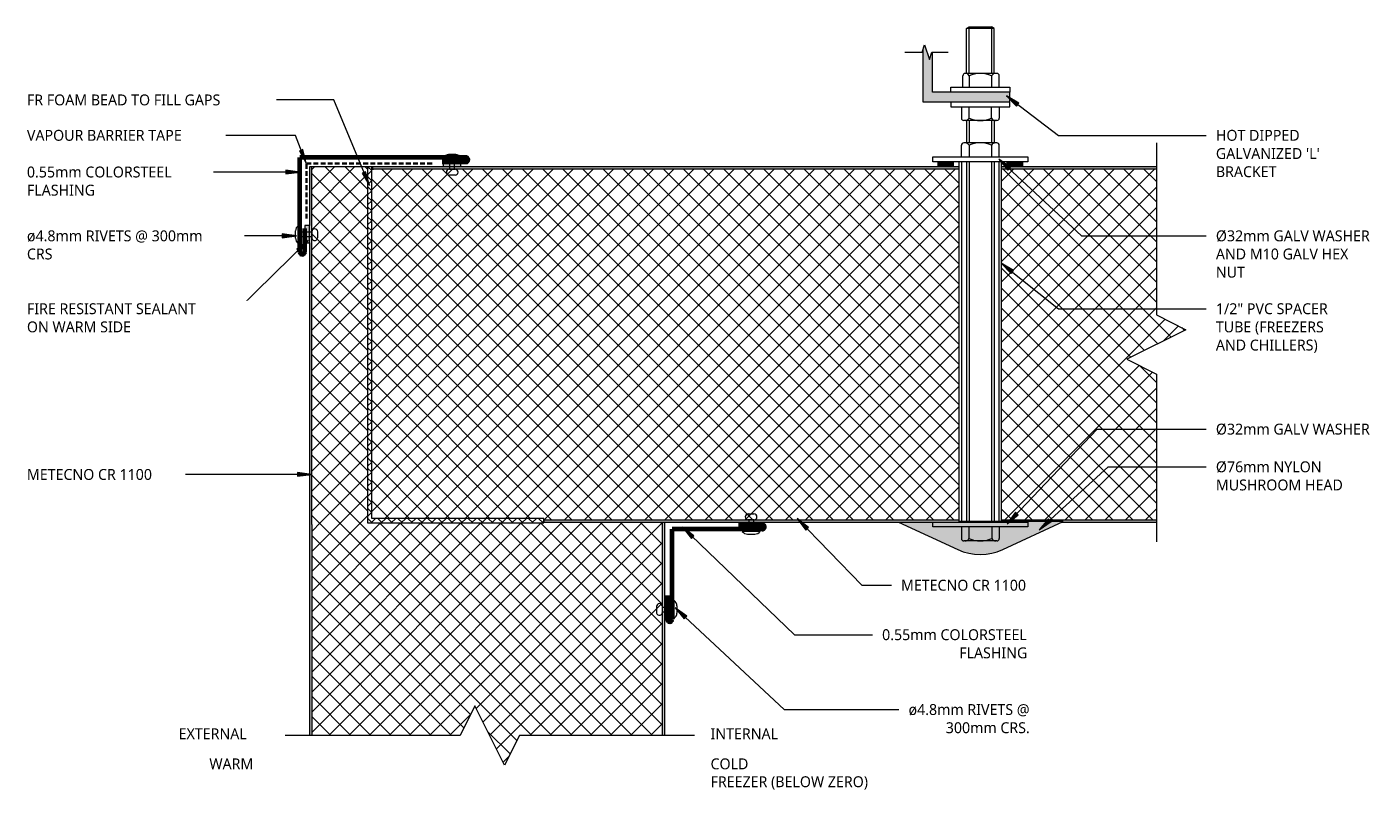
# Model space of a CAD drawing. Header units: millimetres. Extents: x 16 to 584, y -113 to 209.
import ezdxf

# ---------------------------------------------------------------- set-up
doc = ezdxf.new("R2010")
doc.units = ezdxf.units.MM
doc.linetypes.add('Dash', pattern=[6.35, 3.175, -3.175])
doc.linetypes.add('Dash Short', pattern=[3, 2, -1])
for name, color, linetype, lineweight in [('A-DETL', 90, 'Continuous', 13), ('A-DETL-GENF', 92, 'Continuous', 13), ('A-DETL-GENF-HDLN', 1, 'Dash', 13), ('G-ANNO-TEXT', 231, 'Continuous', 9)]:
    doc.layers.add(name, color=color, linetype=linetype, lineweight=lineweight)
doc.styles.add('Yu Gothic', font='Yu Gothic.ttf', dxfattribs={"height": 4.6})
doc.styles.add('Yu Gothic_B', font='Yu Gothic.ttf', dxfattribs={"height": 4.6})
pattern_1 = [(315, (101.415, 284.948), (4.24264, 4.24264), []), (45, (101.415, 284.948), (-4.24264, 4.24264), [])]

# ---------------------------------------------------------------- blocks, each defined once
blk = doc.blocks.new('Fridge Freezer Panel_Vertical Section - 150mm-5983965-14 ROOF TO WALL COOLROOM _ FREEZER 1')
at = {"layer": 'A-DETL-GENF'}
h = blk.add_hatch(color=256, dxfattribs=at)
h.paths.add_polyline_path([(26.12, -150), (65.45, -150), (65.45, -149), (0, -149), (0, -149.76), (26.12, -149.76), (25.6, -150)])
h.paths.add_polyline_path([(0, -1), (65.45, -1), (65.45, 0), (0, 0)])
h = blk.add_hatch(dxfattribs=at)
h.set_pattern_fill('FP_1', color=256, style=0, pattern_type=2)
h.set_pattern_definition([(45, (-427.003, -150.085), (-4.24264, 4.24264), []), (135, (-427.003, -150.085), (-4.24264, -4.24264), [])])
h.paths.add_polyline_path([(0, -149), (65.45, -149), (65.45, -87.5), (52.95, -81.25), (77.95, -68.75), (65.45, -62.5), (65.45, -1), (0, -1), (0, -67.39)])
for p, q in [((0, 0), (0, -1)), ((65.45, 0), (0, 0)), ((0, -1), (0, -149)), ((65.45, -1), (0, -1)), ((0, -149), (0, -149.76)), ((0, -149), (65.45, -149)), ((25.6, -150), (65.45, -150))]:
    blk.add_line(p, q, dxfattribs=at)
blk = doc.blocks.new('Fridge Freezer Panel_Vertical Section - 150mm-5984127-14 ROOF TO WALL COOLROOM _ FREEZER 1')
at = {"layer": 'A-DETL-GENF'}
h = blk.add_hatch(dxfattribs=at)
h.set_pattern_fill('FP_2', color=256, style=0, pattern_type=2)
h.set_pattern_definition(pattern_1)
h.paths.add_polyline_path([(0.96, 67.63), (0.96, 66.65), (11.5, 61.38), (11.5, 1), (101.5, 1), (101.5, 51.04), (101.18, 51.04), (101.18, 125.46), (101.5, 125.46), (101.5, 149), (11.5, 149), (11.5, 86.38), (24, 80.13), (0.96, 68.61)])
h = blk.add_hatch(color=256, dxfattribs=at)
h.paths.add_polyline_path([(11.5, 0.89), (11.5, 0), (101.5, 0), (101.5, 1), (11.5, 1)])
h.paths.add_polyline_path([(11.5, 149.89), (11.5, 149), (100.5, 149.01), (100.5, 150), (11.5, 150)])
blk.add_hatch(color=256, dxfattribs=at).paths.add_polyline_path([(100.5, 150), (100.5, 149), (251.5, 149), (251.5, 150), (184.11, 150)])
h = blk.add_hatch(dxfattribs=at)
h.set_pattern_fill('FP_2', color=256, style=0, pattern_type=2)
h.set_pattern_definition(pattern_1)
h.paths.add_polyline_path([(101.5, 125.46), (251.5, 125.46), (251.5, 149), (101.5, 149)])
at = {"layer": 'A-DETL-GENF-HDLN', "linetype": 'Continuous'}
h = blk.add_hatch(dxfattribs=at)
h.set_pattern_fill('FP_2', color=256, style=0, pattern_type=2)
h.set_pattern_definition(pattern_1)
h.paths.add_polyline_path([(-1, 67.63), (0.96, 66.65), (0.96, 68.61)])
at = {"layer": 'A-DETL-GENF'}
for p, q in [((100.5, 150), (11.5, 150)), ((100.5, 149), (11.5, 149)), ((219.4, 150), (100.5, 150)), ((100.5, 149), (251.5, 149)), ((251.5, 150), (226.75, 150)), ((251.5, 149), (251.5, 150)), ((251.5, 125.46), (251.5, 149)), ((101.5, 51.04), (101.5, 50.97)), ((11.5, 1), (101.5, 1)), ((11.5, 0), (101.5, 0))]:
    blk.add_line(p, q, dxfattribs=at)
blk = doc.blocks.new('Break Line _M_ - Break Line _M_-5984502-14 ROOF TO WALL COOLROOM _ FREEZER 1')
at = {"layer": 'A-DETL-GENF'}
for p, q in [((-12.5, 0), (-6.25, 12.5)), ((-6.25, 12.5), (6.25, -12.5)), ((-86.38, 0), (-12.5, 0)), ((6.25, -12.5), (12.5, 0)), ((12.5, 0), (86.39, 0))]:
    blk.add_line(p, q, dxfattribs=at)
blk = doc.blocks.new('Break Line _M_ - Break Line _M_-5984393-14 ROOF TO WALL COOLROOM _ FREEZER 1')
at = {"layer": 'A-DETL-GENF'}
for p, q in [((-12.5, 0), (-6.25, 12.5)), ((-6.25, 12.5), (6.25, -12.5)), ((-85.17, 0), (-12.5, 0)), ((6.25, -12.5), (12.5, 0)), ((12.5, 0), (83.36, 0))]:
    blk.add_line(p, q, dxfattribs=at)
blk = doc.blocks.new('Pop Rivets - Rivet-5892610-14 ROOF TO WALL COOLROOM _ FREEZER 1')
at = {"layer": 'A-DETL-GENF'}
for p, q in [((3.77, 0), (-3.77, 0)), ((-1.5, 1.16), (1.5, 1.16)), ((-1, -5.71), (-1, 0)), ((1, -5.71), (1, 0)), ((1.17, -5.71), (-1.24, -5.71)), ((-1.24, -8.21), (1.17, -8.21))]:
    blk.add_line(p, q, dxfattribs=at)
for centre, radius, start, end in [((-1.5, -1.65), 2.8, 90, 144), ((1.5, -1.65), 2.8, 36, 90), ((-1.24, -6.96), 1.25, 90, 270), ((1.17, -6.96), 1.25, 270, 90)]:
    blk.add_arc(centre, radius, start, end, dxfattribs=at)
blk = doc.blocks.new('Pop Rivets - Rivet-5879591-14 ROOF TO WALL COOLROOM _ FREEZER 1')
at = {"layer": 'A-DETL-GENF'}
for p, q in [((3.77, 0), (-3.77, 0)), ((-1.5, 1.16), (1.5, 1.16)), ((-1, -4.95), (-1, 0)), ((1, -4.95), (1, 0)), ((1.17, -4.95), (-1.24, -4.95)), ((-1.24, -7.45), (1.17, -7.45))]:
    blk.add_line(p, q, dxfattribs=at)
for centre, radius, start, end in [((-1.5, -1.65), 2.8, 90, 144), ((1.5, -1.65), 2.8, 36, 90), ((-1.24, -6.2), 1.25, 90, 270), ((1.17, -6.2), 1.25, 270, 90)]:
    blk.add_arc(centre, radius, start, end, dxfattribs=at)
blk = doc.blocks.new('Nylon Mushroom Head with 40mm Washer and M10 ZP Hex Nut - Nylon Mushroom Head plus-5984663-14 ROOF TO WALL COOLROOM _ FREEZER 1')
at = {"layer": 'A-DETL-GENF'}
for p, q in [((-179.44, -11.68), (-179.44, 28.32)), ((-179.44, 28.32), (-177.5, 28.32)), ((-25.32, -11.68), (-25.32, 28.32)), ((-25.32, 28.32), (-23.23, 28.32)), ((-23.23, 28.32), (-23.23, -11.68)), ((-177.5, 17.19), (-177.5, -11.68)), ((-27.5, 17.19), (-25.32, 17.19)), ((-2.1, 20.82), (-2.1, -4.18)), ((0, 20.82), (-2.1, 20.82)), ((4, 20.82), (6.1, 20.82)), ((6.1, 20.82), (6.1, -4.18)), ((-185.44, 1.32), (-185.44, 15.32)), ((-179.44, 16.32), (-184.44, 16.32)), ((-179.44, 13.12), (-184.44, 13.12)), ((-25.32, 16.19), (-177.5, 16.19)), ((-25.32, 14.12), (-177.5, 14.12)), ((-25.32, 13.08), (-177.5, 13.08)), ((-23.23, 16.32), (-18.39, 16.32)), ((-18.39, 13.08), (-23.23, 13.08)), ((-17.39, 1.32), (-17.39, 15.32)), ((-7.94, 14.12), (-17.39, 14.12)), ((-7.94, 13.08), (-17.39, 13.08)), ((-7.94, 1.32), (-7.94, 15.32)), ((-2.1, 16.32), (-6.94, 16.32)), ((-6.94, 13.08), (-2.1, 13.08)), ((6.1, 15.69), (10.94, 15.69)), ((10.94, 13.08), (6.1, 13.08)), ((11.94, 1.32), (11.94, 14.69)), ((11.94, 14.12), (30.87, 14.12)), ((11.94, 13.08), (31.57, 13.08)), ((30.87, 2.51), (30.87, 14.12)), ((30.87, 14.12), (31.57, 13.08)), ((31.57, 13.08), (31.57, 3.55)), ((-179.44, 3.51), (-184.44, 3.51)), ((-179.44, 0.32), (-184.44, 0.32)), ((-25.32, 3.56), (-177.5, 3.56)), ((-25.32, 2.51), (-177.5, 2.51)), ((-25.32, 0.44), (-177.5, 0.44)), ((-18.39, 3.56), (-23.23, 3.56)), ((-23.23, 0.32), (-18.39, 0.32)), ((-7.94, 3.56), (-17.39, 3.56)), ((-7.94, 2.51), (-17.39, 2.51)), ((-6.94, 3.56), (-2.1, 3.56)), ((-2.1, 0.32), (-6.94, 0.32)), ((10.94, 3.55), (6.1, 3.55)), ((6.1, 0.32), (10.94, 0.32)), ((31.57, 3.55), (11.94, 3.55)), ((11.94, 2.51), (30.87, 2.51)), ((30.87, 2.51), (31.57, 3.55)), ((-25.32, -0.56), (-177.5, -0.56)), ((-2.1, -4.18), (0, -4.18)), ((6.1, -4.18), (4, -4.18)), ((-177.5, -11.68), (-179.44, -11.68)), ((-23.23, -11.68), (-25.32, -11.68))]:
    blk.add_line(p, q, dxfattribs=at)
for centre, radius, start, end in [((-183.68, 14.72), 1.77, 174.3188, 244.5604), ((-173.49, 8.32), 11.95, 156.2897, 203.7103), ((-184.44, 15.32), 1, 90, 180), ((-18.39, 15.32), 1, 0, 90), ((-19.2, 14.7), 1.81, 296.6564, 0.4363), ((-29.09, 8.32), 11.72, 336.0389, 23.9611), ((-6.94, 15.32), 1, 90, 180), ((-6.12, 14.7), 1.81, 179.4048, 243.3459), ((3.88, 8.32), 11.82, 156.2615, 203.7385), ((10.94, 14.69), 1, 360, 90), ((10.6, 14.39), 1.35, 284.4434, 7.7625), ((0.09, 8.32), 11.85, 336.2919, 23.7081), ((-183.67, 1.91), 1.77, 115.6862, 183.7952), ((-184.44, 1.32), 1, 180, 270), ((-19.2, 1.94), 1.81, 358.7347, 63.3636), ((-18.39, 1.32), 1, 270, 0), ((-6.13, 1.94), 1.81, 116.5252, 183.0793), ((-6.94, 1.32), 1, 180, 270), ((10.16, 1.94), 1.79, 351.4639, 64.4528), ((10.94, 1.32), 1, 270, 0)]:
    blk.add_arc(centre, radius, start, end, dxfattribs=at)
blk = doc.blocks.new('Break Line _M_ - Break Line _M_-5984980-14 ROOF TO WALL COOLROOM _ FREEZER 1')
at = {"layer": 'A-DETL-GENF'}
for p, q in [((-9.32, 0), (-2.06, 0)), ((-2.06, 0), (-1.03, 3.04)), ((-1.03, 3.04), (1.03, -3.04)), ((1.03, -3.04), (2.06, 0)), ((2.06, 0), (8.92, 0))]:
    blk.add_line(p, q, dxfattribs=at)
blk = doc.blocks.new('Fridge Freezer Panel_Vertical Section - 150mm-5983501-14 ROOF TO WALL COOLROOM _ FREEZER 1')
at = {"layer": 'A-DETL-GENF'}
h = blk.add_hatch(color=256, dxfattribs=at)
h.paths.add_polyline_path([(0, 150), (0, 149), (175.28, 149), (175.28, 150)])
h.paths.add_polyline_path([(0, 1), (0, 0), (247.28, 0), (247.28, 1)])
h = blk.add_hatch(dxfattribs=at)
h.set_pattern_fill('FP_3', color=256, style=0, pattern_type=2)
h.set_pattern_definition([(225, (409.251, 150.085), (4.24264, -4.24264), []), (315, (409.251, 150.085), (4.24264, 4.24264), [])])
h.paths.add_polyline_path([(175.34, 149), (0, 149), (0, 1), (248.01, 1), (248.01, 148.39), (175.34, 148.39)])
blk.add_hatch(color=256, dxfattribs=at).paths.add_polyline_path([(247.28, 1), (247.28, 0), (248.01, 0), (248.01, 1)])
for p, q in [((175.28, 150), (0, 150)), ((0, 150), (0, 149)), ((175.34, 149), (0, 149)), ((0, 149), (0, 1)), ((175.28, 149), (175.28, 150)), ((0, 1), (0, 0)), ((0, 1), (247.28, 1)), ((0, 0), (247.28, 0)), ((248.01, 1), (247.28, 1)), ((247.28, 0), (248.01, 0))]:
    blk.add_line(p, q, dxfattribs=at)
blk = doc.blocks.new('Pop Rivets - Rivet-5879704-14 ROOF TO WALL COOLROOM _ FREEZER 1')
at = {"layer": 'A-DETL-GENF'}
for p, q in [((-1.24, 7.39), (1.17, 7.39)), ((1.17, 4.89), (-1.24, 4.89)), ((-1, 4.89), (-1, 0)), ((1, 4.89), (1, 0)), ((3.77, 0), (-3.77, 0)), ((-1.5, -1.16), (1.5, -1.16))]:
    blk.add_line(p, q, dxfattribs=at)
for centre, radius, start, end in [((-1.24, 6.14), 1.25, 90, 270), ((1.17, 6.14), 1.25, 270, 90), ((-1.5, 1.65), 2.8, 216, 270), ((1.5, 1.65), 2.8, 270, 324)]:
    blk.add_arc(centre, radius, start, end, dxfattribs=at)
blk = doc.blocks.new('Pop Rivets - Rivet-5586698-14 ROOF TO WALL COOLROOM _ FREEZER 1')
at = {"layer": 'A-DETL-GENF'}
for p, q in [((-1.24, 7.51), (1.17, 7.51)), ((1.17, 5.01), (-1.24, 5.01)), ((-1, 5.01), (-1, 0)), ((1, 5.01), (1, 0)), ((3.77, 0), (-3.77, 0)), ((-1.5, -1.16), (1.5, -1.16))]:
    blk.add_line(p, q, dxfattribs=at)
for centre, radius, start, end in [((-1.24, 6.26), 1.25, 90, 270), ((1.17, 6.26), 1.25, 270, 90), ((-1.5, 1.65), 2.8, 216, 270), ((1.5, 1.65), 2.8, 270, 324)]:
    blk.add_arc(centre, radius, start, end, dxfattribs=at)

msp = doc.modelspace()

# ---------------------------------------------------------------- hatches: boundary and pattern name
at = {"layer": 'A-DETL-GENF'}
for points in [[(430.63, 177.59), (430.63, 181.59), (397.93, 181.59), (397.93, 198.5), (397.69, 198.5), (396.66, 195.46), (394.6, 201.54), (393.93, 199.58), (393.93, 177.59)], [(198.81, 150.09), (198.81, 152.09), (191.46, 152.09), (191.46, 150.09)], [(400.15, 150.26), (406.85, 150.26), (406.85, 152.26), (400.15, 152.26)], [(436.11, 150.26), (436.11, 152.26), (429.4, 152.26), (429.4, 150.26)], [(134.95, 117.98), (134.95, 125.33), (132.95, 125.33), (132.95, 117.98)], [(418.13, -13.54), (420.56, -13.4), (422.97, -13.01), (425.31, -12.36), (427.6, -11.46), (453.13, 0.33), (409.25, 0.33), (409.25, 0.09), (383.65, 0.09), (408.66, -11.46), (410.94, -12.36), (413.28, -13.01), (415.69, -13.4)]]:
    msp.add_hatch(color=9, dxfattribs=at).paths.add_polyline_path(points)
h = msp.add_hatch(dxfattribs=at)
h.set_pattern_fill('FP_4', color=252, style=0, pattern_type=2)
h.set_pattern_definition([(45, (0, 0), (-2.12132, 2.12132), []), (135, (0, 0), (-2.12132, -2.12132), [])])
h.paths.add_polyline_path([(159.49, -0.23), (233.91, -0.23), (233.91, 1.69), (161.24, 1.69), (161.24, 150.09), (159.49, 150.09), (159.49, 82.7)])
at = {"layer": 'G-ANNO-TEXT'}
for points in [[(429.16, 180.01), (433.46, 175.75), (434.42, 177.01)], [(133.65, 151.6), (132.23, 157.48), (130.75, 156.91)], [(130.95, 147.91), (124.95, 148.7), (124.95, 147.12)], [(160.25, 142.21), (158.69, 148.05), (157.23, 147.45)], [(425.93, 153.36), (429.8, 148.7), (430.87, 149.86)], [(129.45, 120.97), (123.45, 121.76), (123.45, 120.18)], [(134.45, 118.97), (129.61, 115.35), (130.71, 114.21)], [(426.98, 109.39), (431.19, 105.03), (432.17, 106.27)], [(135.88, 20.24), (129.88, 21.03), (129.88, 19.45)], [(340.81, 1.64), (344.42, -3.21), (345.56, -2.11)], [(429.47, -0.57), (434.17, 3.23), (433.03, 4.32)], [(443.03, -3.1), (448, 0.36), (446.93, 1.53)], [(292.39, -2.04), (296.17, -6.76), (297.27, -5.62)], [(289.29, -36.09), (293.14, -40.76), (294.22, -39.6)]]:
    msp.add_hatch(color=7, dxfattribs=at).paths.add_polyline_path(points)

# ---------------------------------------------------------------- linework, layer by layer
at = {"layer": 'A-DETL'}
for p, q in [((393.93, 199.58), (393.93, 177.59)), ((397.93, 181.59), (397.93, 198.5)), ((393.93, 177.59), (430.63, 177.59)), ((430.63, 181.59), (397.93, 181.59)), ((430.63, 177.59), (430.63, 181.59)), ((161.24, 150.09), (159.49, 150.09)), ((159.49, 150.09), (159.49, -0.23)), ((161.24, 1.69), (161.24, 150.09)), ((198.81, 152.09), (191.46, 152.09)), ((191.46, 152.09), (191.46, 150.09)), ((198.81, 150.09), (198.81, 152.09)), ((406.85, 152.26), (400.15, 152.26)), ((400.15, 152.26), (400.15, 150.26)), ((400.15, 150.26), (406.85, 150.26)), ((406.85, 150.26), (406.85, 152.26)), ((429.4, 152.26), (429.4, 150.26)), ((436.11, 152.26), (429.4, 152.26)), ((429.4, 150.26), (436.11, 150.26)), ((436.11, 150.26), (436.11, 152.26)), ((134.95, 125.33), (132.95, 125.33)), ((132.95, 125.33), (132.95, 117.98)), ((134.95, 117.98), (134.95, 125.33)), ((132.95, 117.98), (134.95, 117.98)), ((233.91, 1.69), (161.24, 1.69)), ((233.91, -0.23), (233.91, 1.69)), ((383.65, 0.09), (408.66, -11.46)), ((453.13, 0.33), (409.25, 0.33)), ((427.6, -11.46), (453.13, 0.33)), ((159.49, -0.23), (233.91, -0.23))]:
    msp.add_line(p, q, dxfattribs=at)
at = {"layer": 'A-DETL', "lineweight": 70}
for p, q in [((130.95, 114.09), (130.95, 154.09)), ((200.95, 154.09), (130.95, 154.09)), ((200.95, 152.09), (190.95, 152.09)), ((132.95, 114.09), (132.95, 124.09)), ((288.07, -40.92), (288.07, -2.92)), ((326.07, -2.92), (288.07, -2.92)), ((326.07, -0.92), (316.07, -0.92)), ((286.07, -40.92), (286.07, -30.92))]:
    msp.add_line(p, q, dxfattribs=at)
at = {"layer": 'A-DETL', "linetype": 'Dash Short', "lineweight": 35}
for p, q in [((133.71, 128.3), (133.71, 151.54)), ((133.71, 151.54), (186.98, 151.54))]:
    msp.add_line(p, q, dxfattribs=at)
at = {"layer": 'A-DETL', "lineweight": 70}
for centre, start, end in [((200.95, 153.09), 270, 90), ((131.95, 114.09), 180, 0), ((326.07, -1.92), 270, 90), ((287.07, -40.92), 180, 0)]:
    msp.add_arc(centre, 1, start, end, dxfattribs=at)
at = {"layer": 'A-DETL'}
msp.add_arc((418.13, 9.06), 22.6, 245.2249, 294.7751, dxfattribs=at)
at = {"layer": 'G-ANNO-TEXT', "color": 7}
for p, q in [((105.75, 178.34), (105.63, 178.34)), ((145.32, 178.34), (105.75, 178.34)), ((160.25, 142.21), (145.32, 178.34)), ((429.16, 180.01), (433.46, 175.75)), ((434.42, 177.01), (429.16, 180.01)), ((429.16, 180.01), (451.09, 163.39)), ((433.46, 175.75), (434.42, 177.01)), ((88.17, 163.39), (88.03, 163.39)), ((129.09, 163.39), (88.17, 163.39)), ((133.65, 151.6), (129.09, 163.39)), ((451.09, 163.39), (513.51, 163.39)), ((132.23, 157.48), (130.75, 156.91)), ((130.75, 156.91), (133.65, 151.6)), ((133.65, 151.6), (132.23, 157.48)), ((91.46, 147.91), (83.8, 147.91)), ((130.95, 147.91), (91.46, 147.91)), ((130.95, 147.91), (124.95, 148.7)), ((124.95, 148.7), (124.95, 147.12)), ((124.95, 147.12), (130.95, 147.91)), ((158.69, 148.05), (157.23, 147.45)), ((160.25, 142.21), (158.69, 148.05)), ((425.93, 153.36), (429.8, 148.7)), ((430.87, 149.86), (425.93, 153.36)), ((425.93, 153.36), (460.91, 120.97)), ((429.8, 148.7), (430.87, 149.86)), ((157.23, 147.45), (160.25, 142.21)), ((99.16, 120.97), (94.51, 120.97)), ((129.45, 120.97), (99.16, 120.97)), ((129.45, 120.97), (123.45, 121.76)), ((123.45, 121.76), (123.45, 120.18)), ((123.45, 120.18), (129.45, 120.97)), ((460.91, 120.97), (513.51, 120.97)), ((134.45, 118.97), (105, 90.2)), ((134.45, 118.97), (129.61, 115.35)), ((129.61, 115.35), (130.71, 114.21)), ((130.71, 114.21), (134.45, 118.97)), ((426.98, 109.39), (431.19, 105.03)), ((432.17, 106.27), (426.98, 109.39)), ((426.98, 109.39), (451.09, 90.2)), ((431.19, 105.03), (432.17, 106.27)), ((98.4, 90.2), (97.29, 90.2)), ((105, 90.2), (98.4, 90.2)), ((451.09, 90.2), (513.51, 90.2)), ((429.47, -0.57), (467.4, 39.38)), ((467.4, 39.38), (513.51, 39.38)), ((443.03, -3.1), (472.17, 23.47)), ((472.17, 23.47), (513.51, 23.47)), ((78.79, 20.24), (74.01, 20.24)), ((135.88, 20.24), (78.79, 20.24)), ((135.88, 20.24), (129.88, 21.03)), ((129.88, 21.03), (129.88, 19.45)), ((129.88, 19.45), (135.88, 20.24)), ((340.81, 1.64), (344.42, -3.21)), ((345.56, -2.11), (340.81, 1.64)), ((340.81, 1.64), (368.16, -26.53)), ((433.03, 4.32), (429.47, -0.57)), ((429.47, -0.57), (434.17, 3.23)), ((434.17, 3.23), (433.03, 4.32)), ((446.93, 1.53), (443.03, -3.1)), ((443.03, -3.1), (448, 0.36)), ((448, 0.36), (446.93, 1.53)), ((292.39, -2.04), (296.17, -6.76)), ((297.27, -5.62), (292.39, -2.04)), ((292.39, -2.04), (339.66, -47.4)), ((296.17, -6.76), (297.27, -5.62)), ((344.42, -3.21), (345.56, -2.11)), ((368.16, -26.53), (371.06, -26.53)), ((371.06, -26.53), (380.59, -26.53)), ((289.29, -36.09), (293.14, -40.76)), ((294.22, -39.6), (289.29, -36.09)), ((289.29, -36.09), (335.33, -78.99)), ((293.14, -40.76), (294.22, -39.6)), ((339.66, -47.4), (362.43, -47.4)), ((362.43, -47.4), (372.61, -47.4)), ((335.33, -78.99), (370.54, -78.99)), ((370.54, -78.99), (383.76, -78.99))]:
    msp.add_line(p, q, dxfattribs=at)

# ---------------------------------------------------------------- block references
at = {"layer": 'A-DETL-GENF'}
for name, p, rotation in [('Nylon Mushroom Head with 40mm Washer and M10 ZP Hex Nut - Nylon Mushroom Head plus-5984663-14 ROOF TO WALL COOLROOM _ FREEZER 1', (426.45, 177.59), 89.99999999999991), ('Break Line _M_ - Break Line _M_-5984393-14 ROOF TO WALL COOLROOM _ FREEZER 1', (492.45, 75.09), 269.9999999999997), ('Pop Rivets - Rivet-5586698-14 ROOF TO WALL COOLROOM _ FREEZER 1', (195.19, 154.09), 180), ('Fridge Freezer Panel_Vertical Section - 150mm-5984127-14 ROOF TO WALL COOLROOM _ FREEZER 1', (284.95, -101.41), 89.99999999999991), ('Fridge Freezer Panel_Vertical Section - 150mm-5983501-14 ROOF TO WALL COOLROOM _ FREEZER 1', (409.25, 150.09), 180), ('Pop Rivets - Rivet-5892610-14 ROOF TO WALL COOLROOM _ FREEZER 1', (130.24, 121.51), 90.0000000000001), ('Pop Rivets - Rivet-5879591-14 ROOF TO WALL COOLROOM _ FREEZER 1', (288.9, -36.76), 270.0000000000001), ('Break Line _M_ - Break Line _M_-5984502-14 ROOF TO WALL COOLROOM _ FREEZER 1', (211.07, -89.91), 180)]:
    msp.add_blockref(name, p, dxfattribs=dict(at, rotation=rotation))
for name, p in [('Break Line _M_ - Break Line _M_-5984980-14 ROOF TO WALL COOLROOM _ FREEZER 1', (395.63, 198.5)), ('Fridge Freezer Panel_Vertical Section - 150mm-5983965-14 ROOF TO WALL COOLROOM _ FREEZER 1', (427, 150.09)), ('Pop Rivets - Rivet-5879704-14 ROOF TO WALL COOLROOM _ FREEZER 1', (321.43, -3.81))]:
    msp.add_blockref(name, p, dxfattribs=at)

# ---------------------------------------------------------------- texts
at = {"layer": 'G-ANNO-TEXT', "color": 7, "char_height": 4.6, "attachment_point": 1, "bg_fill": 3, "box_fill_scale": 1.25, "bg_fill_color": 9, "bg_fill_true_color": 13158600, "bg_fill_transparency": 0}
for s, insert, width, style in [('FR FOAM BEAD TO FILL GAPS', (15.71, 180.64), 104.059, 'Yu Gothic'), ('VAPOUR BARRIER TAPE', (15.71, 165.69), 82.7341, 'Yu Gothic'), ('HOT DIPPED ', (517.57, 165.69), 46.4979, 'Yu Gothic'), ('0.55mm COLORSTEEL ', (15.71, 150.21), 77.6033, 'Yu Gothic'), ('BRACKET', (517.57, 150.34), 33.3502, 'Yu Gothic'), ('FLASHING', (15.71, 142.54), 36.0759, 'Yu Gothic'), ('Ø32mm GALV WASHER ', (517.57, 123.27), 81.6118, 'Yu Gothic'), ('NUT', (517.57, 107.92), 15.2321, 'Yu Gothic'), ('FIRE RESISTANT SEALANT ', (15.71, 92.5), 93.9578, 'Yu Gothic'), ('1/2" PVC SPACER ', (517.57, 92.5), 63.3333, 'Yu Gothic'), ('ON WARM SIDE', (15.71, 84.83), 54.1941, 'Yu Gothic'), ('Ø32mm GALV WASHER ', (517.57, 41.68), 81.6118, 'Yu Gothic'), ('Ø76mm NYLON ', (517.57, 25.77), 55.1561, 'Yu Gothic'), ('METECNO CR 1100', (15.71, 22.54), 65.7384, 'Yu Gothic'), ('METECNO CR 1100', (384.65, -24.23), 65.7384, 'Yu Gothic'), ('0.55mm COLORSTEEL ', (376.68, -45.1), 75.519, 'Yu Gothic'), ('FLASHING', (409.22, -52.77), 36.0759, 'Yu Gothic'), ('ø4.8mm RIVETS @ ', (387.83, -76.69), 61.8903, 'Yu Gothic'), ('EXTERNAL', (79.75, -86.91), 39.1223, 'Yu Gothic_B'), ('INTERNAL', (304.27, -86.91), 37.3586, 'Yu Gothic_B'), ('WARM', (92.71, -99.63), 23.4093, 'Yu Gothic_B'), ('COLD', (304.27, -99.63), 20.6835, 'Yu Gothic_B')]:
    msp.add_mtext(s, dxfattribs=dict(at, insert=insert, width=width, style=style))

# ---------------------------------------------------------------- next in the draw order: texts
for s, insert, width, style in [("GALVANIZED 'L' ", (517.57, 158.01), 56.2785, 'Yu Gothic'), ('ø4.8mm RIVETS @ 300mm ', (15.71, 123.27), 90.5907, 'Yu Gothic'), ('AND M10 GALV HEX ', (517.57, 115.6), 71.9915, 'Yu Gothic'), ('TUBE (FREEZERS ', (517.57, 84.83), 62.5316, 'Yu Gothic'), ('MUSHROOM HEAD', (517.57, 18.1), 65.8987, 'Yu Gothic'), ('300mm CRS.', (403.57, -84.37), 42.8101, 'Yu Gothic'), ('FREEZER (BELOW ZERO)', (304.27, -107.17), 89.1476, 'Yu Gothic_B')]:
    msp.add_mtext(s, dxfattribs=dict(at, insert=insert, width=width, style=style))

# ---------------------------------------------------------------- next in the draw order: texts
at = {"layer": 'G-ANNO-TEXT', "color": 7, "char_height": 4.6, "attachment_point": 1, "style": 'Yu Gothic', "bg_fill": 3, "box_fill_scale": 1.25, "bg_fill_color": 9, "bg_fill_true_color": 13158600, "bg_fill_transparency": 0}
for s, insert, width in [('CRS', (15.71, 115.6), 14.27), ('AND CHILLERS)', (517.57, 77.16), 55.3164)]:
    msp.add_mtext(s, dxfattribs=dict(at, insert=insert, width=width))

doc.saveas('drawing.dxf')
